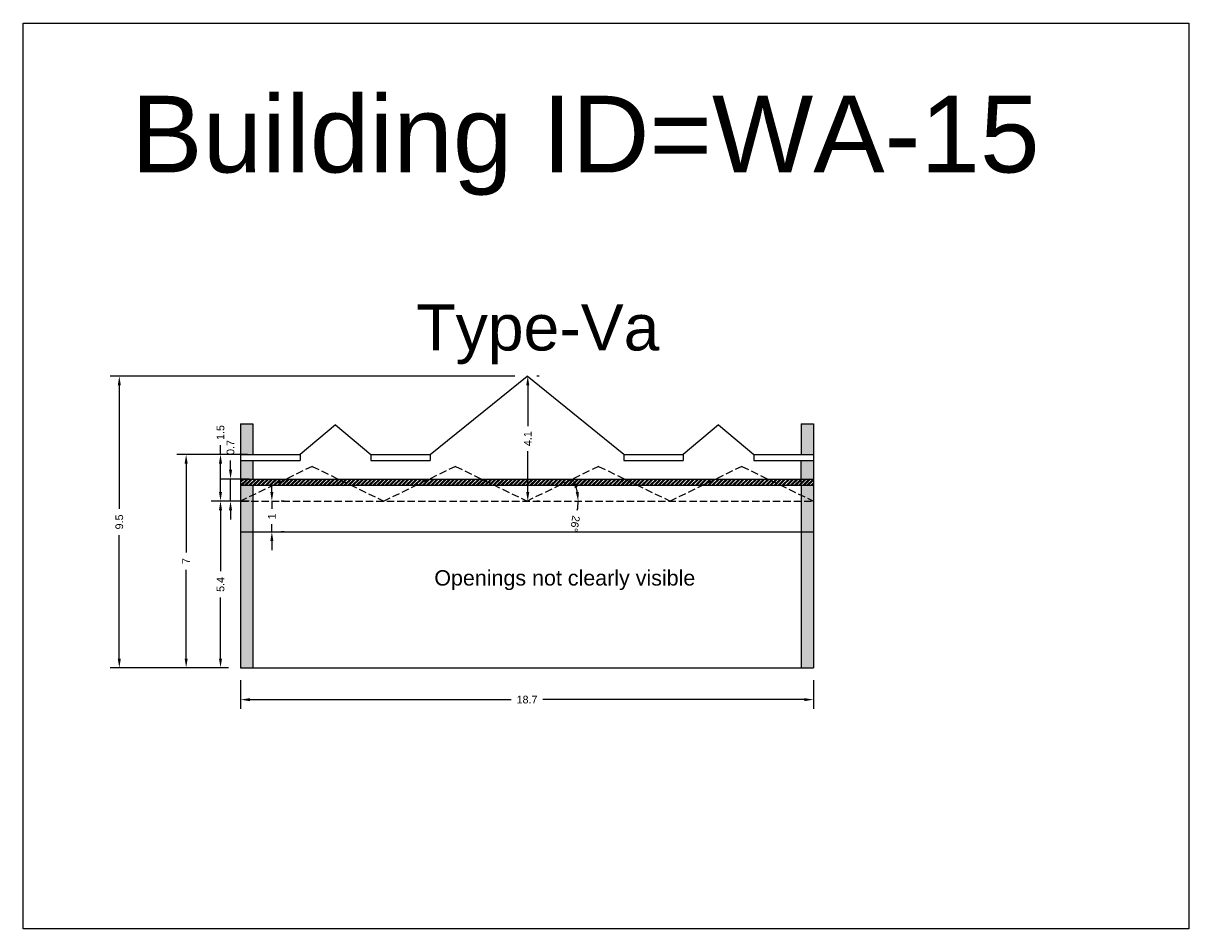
# Model space of a CAD drawing. Header units: metres. Extents: x 3416649 to 3417136, y -6712926 to -6712690.
# Tile 27 of 46: x 3416841 to 3416879, y -6712775 to -6712745. Entities that reach past the tile are written whole.
import ezdxf

# ---------------------------------------------------------------- set-up
doc = ezdxf.new("R2010")
doc.units = ezdxf.units.M
doc.linetypes.add('ACAD_ISO02W100', pattern=[15, 12, -3])
doc.layers.add('Dotted', color=7, linetype='ACAD_ISO02W100', plot=False)
doc.styles.get("Standard").update_dxf_attribs({"font": 'arial.ttf'})
doc.dimstyles.new('ISO-25', dxfattribs={"dimtxt": 0.25, "dimasz": 0.3, "dimexe": 0.3, "dimexo": 0.4, "dimgap": 0.2, "dimtad": 0, "dimdec": 1, "dimdsep": 46, "dimtxsty": 'Standard', "dimcen": 2.5, "dimadec": 0, "dimazin": 0, "dimtfac": 1, "dimtdec": 1, "dimtmove": 0, "dimatfit": 3, "dimfxl": 1, "dimarcsym": 0})

# ---------------------------------------------------------------- blocks, each defined once
blk = doc.blocks.new('*D125')
at = {"color": 0, "lineweight": -2, "transparency": 16777216}
for p, q in [((3416857.946, -6712756.58), (3416857.87, -6712756.58)), ((3416857.57, -6712756.88), (3416857.57, -6712758.207)), ((3416857.57, -6712760.35), (3416857.57, -6712759.024)), ((3416857.946, -6712760.65), (3416857.87, -6712760.65))]:
    blk.add_line(p, q, dxfattribs=at)
at = {"color": 0, "transparency": 16777216}
for points in [[(3416857.52, -6712756.88), (3416857.62, -6712756.88), (3416857.57, -6712756.58)], [(3416857.52, -6712760.35), (3416857.62, -6712760.35), (3416857.57, -6712760.65)]]:
    blk.add_solid(points, dxfattribs=at)
at = {"layer": 'Defpoints', "color": 0, "transparency": 16777216}
for p in [(3416857.546, -6712756.58), (3416857.57, -6712756.58), (3416857.546, -6712760.65)]:
    blk.add_point(p, dxfattribs=at)
at = {"color": 0, "transparency": 16777216, "insert": (3416857.57, -6712758.615), "char_height": 0.25, "attachment_point": 5, "rotation": 90}
blk.add_mtext('4.1', dxfattribs=at)
blk = doc.blocks.new('*D126')
at = {"color": 0, "lineweight": -2, "transparency": 16777216}
for p, q in [((3416847.816, -6712760.65), (3416847.26, -6712760.65)), ((3416847.56, -6712760.95), (3416847.56, -6712762.938)), ((3416847.56, -6712765.78), (3416847.56, -6712763.792)), ((3416847.816, -6712766.08), (3416847.26, -6712766.08))]:
    blk.add_line(p, q, dxfattribs=at)
at = {"color": 0, "transparency": 16777216}
for points in [[(3416847.51, -6712760.95), (3416847.61, -6712760.95), (3416847.56, -6712760.65)], [(3416847.51, -6712765.78), (3416847.61, -6712765.78), (3416847.56, -6712766.08)]]:
    blk.add_solid(points, dxfattribs=at)
at = {"layer": 'Defpoints', "color": 0, "transparency": 16777216}
for p in [(3416847.56, -6712760.65), (3416848.216, -6712760.65), (3416848.216, -6712766.08)]:
    blk.add_point(p, dxfattribs=at)
at = {"color": 0, "transparency": 16777216, "insert": (3416847.56, -6712763.365), "char_height": 0.25, "attachment_point": 5, "rotation": 90}
blk.add_mtext('5.4', dxfattribs=at)
blk = doc.blocks.new('*D127')
at = {"color": 0, "lineweight": -2, "transparency": 16777216}
for p, q in [((3416847.56, -6712759.13), (3416847.56, -6712758.83)), ((3416848.437, -6712759.13), (3416847.26, -6712759.13)), ((3416847.56, -6712760.35), (3416847.56, -6712759.43)), ((3416847.816, -6712760.65), (3416847.26, -6712760.65))]:
    blk.add_line(p, q, dxfattribs=at)
at = {"color": 0, "transparency": 16777216}
for points in [[(3416847.51, -6712759.43), (3416847.61, -6712759.43), (3416847.56, -6712759.13)], [(3416847.51, -6712760.35), (3416847.61, -6712760.35), (3416847.56, -6712760.65)]]:
    blk.add_solid(points, dxfattribs=at)
at = {"layer": 'Defpoints', "color": 0, "transparency": 16777216}
for p in [(3416847.56, -6712759.13), (3416848.837, -6712759.13), (3416848.216, -6712760.65)]:
    blk.add_point(p, dxfattribs=at)
at = {"color": 0, "transparency": 16777216, "insert": (3416847.56, -6712758.414), "char_height": 0.25, "attachment_point": 5, "rotation": 90}
blk.add_mtext('1.5', dxfattribs=at)
blk = doc.blocks.new('*D128')
at = {"color": 0, "lineweight": -2, "transparency": 16777216}
for p, q in [((3416848.437, -6712759.13), (3416846.141, -6712759.13)), ((3416846.441, -6712759.43), (3416846.441, -6712762.324)), ((3416846.441, -6712765.78), (3416846.441, -6712762.886)), ((3416847.816, -6712766.08), (3416846.141, -6712766.08))]:
    blk.add_line(p, q, dxfattribs=at)
at = {"color": 0, "transparency": 16777216}
for points in [[(3416846.391, -6712759.43), (3416846.491, -6712759.43), (3416846.441, -6712759.13)], [(3416846.391, -6712765.78), (3416846.491, -6712765.78), (3416846.441, -6712766.08)]]:
    blk.add_solid(points, dxfattribs=at)
at = {"layer": 'Defpoints', "color": 0, "transparency": 16777216}
for p in [(3416846.441, -6712759.13), (3416848.837, -6712759.13), (3416848.216, -6712766.08)]:
    blk.add_point(p, dxfattribs=at)
at = {"color": 0, "transparency": 16777216, "insert": (3416846.441, -6712762.605), "char_height": 0.25, "attachment_point": 5, "rotation": 90}
blk.add_mtext('7', dxfattribs=at)
blk = doc.blocks.new('*D129')
at = {"color": 0, "lineweight": -2, "transparency": 16777216}
for p, q in [((3416857.146, -6712756.58), (3416843.963, -6712756.58)), ((3416844.263, -6712756.88), (3416844.263, -6712760.902)), ((3416844.263, -6712765.78), (3416844.263, -6712761.759)), ((3416847.816, -6712766.08), (3416843.963, -6712766.08))]:
    blk.add_line(p, q, dxfattribs=at)
at = {"color": 0, "transparency": 16777216}
for points in [[(3416844.213, -6712756.88), (3416844.313, -6712756.88), (3416844.263, -6712756.58)], [(3416844.213, -6712765.78), (3416844.313, -6712765.78), (3416844.263, -6712766.08)]]:
    blk.add_solid(points, dxfattribs=at)
at = {"layer": 'Defpoints', "color": 0, "transparency": 16777216}
for p in [(3416844.263, -6712756.58), (3416857.546, -6712756.58), (3416848.216, -6712766.08)]:
    blk.add_point(p, dxfattribs=at)
at = {"color": 0, "transparency": 16777216, "insert": (3416844.263, -6712761.33), "char_height": 0.25, "attachment_point": 5, "rotation": 90}
blk.add_mtext('9.5', dxfattribs=at)
blk = doc.blocks.new('*D130')
at = {"color": 0, "lineweight": -2, "transparency": 16777216}
for start, end in [(10.3326, 15.5343), (349.6674, 0)]:
    blk.add_arc((3416857.546, -6712760.65), 1.666, start, end, dxfattribs=at)
at = {"color": 0, "transparency": 16777216}
for points in [[(3416859.104, -6712760.222), (3416859.198, -6712760.187), (3416859.045, -6712759.924)], [(3416859.235, -6712760.347), (3416859.135, -6712760.356), (3416859.212, -6712760.65)]]:
    blk.add_solid(points, dxfattribs=at)
at = {"layer": 'Defpoints', "color": 0, "transparency": 16777216}
for p in [(3416859.879, -6712759.519), (3416859.137, -6712760.156), (3416848.216, -6712760.65), (3416857.546, -6712760.65), (3416866.876, -6712760.65)]:
    blk.add_point(p, dxfattribs=at)
at = {"color": 0, "transparency": 16777216, "insert": (3416859.105, -6712761.389), "char_height": 0.25, "attachment_point": 5, "rotation": 259.6674}
blk.add_mtext('26°', dxfattribs=at)
blk = doc.blocks.new('*D131')
at = {"color": 0, "lineweight": -2, "transparency": 16777216}
for p, q in [((3416847.887, -6712759.63), (3416847.887, -6712759.33)), ((3416848.499, -6712759.93), (3416847.587, -6712759.93)), ((3416847.887, -6712760.65), (3416847.887, -6712759.93)), ((3416848.499, -6712760.65), (3416847.587, -6712760.65)), ((3416847.887, -6712760.95), (3416847.887, -6712761.25))]:
    blk.add_line(p, q, dxfattribs=at)
at = {"color": 0, "transparency": 16777216}
for points in [[(3416847.837, -6712759.63), (3416847.937, -6712759.63), (3416847.887, -6712759.93)], [(3416847.837, -6712760.95), (3416847.937, -6712760.95), (3416847.887, -6712760.65)]]:
    blk.add_solid(points, dxfattribs=at)
at = {"layer": 'Defpoints', "color": 0, "transparency": 16777216}
for p in [(3416847.887, -6712759.93), (3416848.899, -6712759.93), (3416848.899, -6712760.65)]:
    blk.add_point(p, dxfattribs=at)
at = {"color": 0, "transparency": 16777216, "insert": (3416847.887, -6712758.903), "char_height": 0.25, "attachment_point": 5, "rotation": 90}
blk.add_mtext('0.7', dxfattribs=at)
blk = doc.blocks.new('*D132')
at = {"color": 0, "lineweight": -2, "transparency": 16777216}
for p, q in [((3416849.233, -6712760.35), (3416849.233, -6712760.05)), ((3416849.233, -6712760.65), (3416849.233, -6712760.904)), ((3416849.633, -6712760.65), (3416849.533, -6712760.65)), ((3416849.233, -6712761.65), (3416849.233, -6712761.396)), ((3416849.633, -6712761.65), (3416849.533, -6712761.65)), ((3416849.233, -6712761.95), (3416849.233, -6712762.25))]:
    blk.add_line(p, q, dxfattribs=at)
at = {"color": 0, "transparency": 16777216}
for points in [[(3416849.183, -6712760.35), (3416849.283, -6712760.35), (3416849.233, -6712760.65)], [(3416849.183, -6712761.95), (3416849.283, -6712761.95), (3416849.233, -6712761.65)]]:
    blk.add_solid(points, dxfattribs=at)
at = {"layer": 'Defpoints', "color": 0, "transparency": 16777216}
for p in [(3416849.233, -6712760.65), (3416849.233, -6712760.65), (3416849.233, -6712761.65)]:
    blk.add_point(p, dxfattribs=at)
at = {"color": 0, "transparency": 16777216, "insert": (3416849.233, -6712761.15), "char_height": 0.25, "attachment_point": 5, "rotation": 90}
blk.add_mtext('1', dxfattribs=at)
blk = doc.blocks.new('*D133')
at = {"color": 0, "lineweight": -2, "transparency": 16777216}
for p, q in [((3416848.216, -6712766.48), (3416848.216, -6712767.42)), ((3416866.876, -6712766.48), (3416866.876, -6712767.42)), ((3416848.516, -6712767.12), (3416857.033, -6712767.12)), ((3416866.576, -6712767.12), (3416858.059, -6712767.12))]:
    blk.add_line(p, q, dxfattribs=at)
at = {"color": 0, "transparency": 16777216}
for points in [[(3416848.516, -6712767.07), (3416848.516, -6712767.17), (3416848.216, -6712767.12)], [(3416866.576, -6712767.07), (3416866.576, -6712767.17), (3416866.876, -6712767.12)]]:
    blk.add_solid(points, dxfattribs=at)
at = {"layer": 'Defpoints', "color": 0, "transparency": 16777216}
for p in [(3416848.216, -6712766.08), (3416866.876, -6712766.08), (3416866.876, -6712767.12)]:
    blk.add_point(p, dxfattribs=at)
at = {"color": 0, "transparency": 16777216, "insert": (3416857.546, -6712767.12), "char_height": 0.25, "attachment_point": 5}
blk.add_mtext('18.7', dxfattribs=at)

msp = doc.modelspace()

# ---------------------------------------------------------------- hatches: boundary and pattern name
h = msp.add_hatch(color=256)
h.dxf.hatch_style = 1
h.paths.add_polyline_path([(3416848.616, -6712760.65), (3416848.216, -6712760.65), (3416848.216, -6712766.08), (3416848.616, -6712766.08)])
h.paths.add_polyline_path([(3416848.616, -6712760.456), (3416848.216, -6712760.65), (3416848.616, -6712760.65)], flags=17)
h.paths.add_polyline_path([(3416848.616, -6712760.13), (3416848.216, -6712760.13), (3416848.216, -6712760.65), (3416848.616, -6712760.456)])
h.paths.add_polyline_path([(3416848.616, -6712759.33), (3416848.216, -6712759.33), (3416848.216, -6712759.93), (3416848.616, -6712759.93)])
h.paths.add_polyline_path([(3416848.616, -6712758.13), (3416848.216, -6712758.13), (3416848.216, -6712759.13), (3416848.616, -6712759.13)])
h.paths.add_polyline_path([(3416866.876, -6712760.65), (3416866.476, -6712760.65), (3416866.476, -6712766.08), (3416866.876, -6712766.08)])
h.paths.add_polyline_path([(3416866.476, -6712760.456), (3416866.476, -6712760.65), (3416866.876, -6712760.65)], flags=17)
h.paths.add_polyline_path([(3416866.876, -6712760.13), (3416866.476, -6712760.13), (3416866.476, -6712760.456), (3416866.876, -6712760.65)])
h.paths.add_polyline_path([(3416866.876, -6712758.13), (3416866.476, -6712758.13), (3416866.476, -6712759.13), (3416866.876, -6712759.13)])
h = msp.add_hatch(color=256)
h.dxf.hatch_style = 1
h.paths.add_polyline_path([(3416866.876, -6712759.33), (3416866.476, -6712759.33), (3416866.476, -6712759.93), (3416866.876, -6712759.93)])
h = msp.add_hatch()
h.set_pattern_fill('ANSI32', color=256, scale=0.01)
h.set_pattern_definition([(45, (-31.92582, 0), (-0.067351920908, 0.067351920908), []), (45, (-31.88092, 0), (-0.067351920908, 0.067351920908), [])])
h.paths.add_polyline_path([(3416849.701, -6712759.93), (3416848.216, -6712759.93), (3416848.216, -6712760.13), (3416849.288, -6712760.13)])
h.paths.add_polyline_path([(3416851.396, -6712759.93), (3416849.701, -6712759.93), (3416849.288, -6712760.13), (3416851.809, -6712760.13)])
h.paths.add_polyline_path([(3416854.366, -6712759.93), (3416851.396, -6712759.93), (3416851.809, -6712760.13), (3416853.953, -6712760.13)])
h.paths.add_polyline_path([(3416856.061, -6712759.93), (3416854.366, -6712759.93), (3416853.953, -6712760.13), (3416856.474, -6712760.13)])
h.paths.add_polyline_path([(3416859.031, -6712759.93), (3416856.061, -6712759.93), (3416856.474, -6712760.13), (3416858.618, -6712760.13)])
h.paths.add_polyline_path([(3416860.726, -6712759.93), (3416859.031, -6712759.93), (3416858.618, -6712760.13), (3416861.139, -6712760.13)])
h.paths.add_polyline_path([(3416863.696, -6712759.93), (3416860.726, -6712759.93), (3416861.139, -6712760.13), (3416863.283, -6712760.13)])
h.paths.add_polyline_path([(3416865.391, -6712759.93), (3416863.696, -6712759.93), (3416863.283, -6712760.13), (3416865.804, -6712760.13)])
h.paths.add_polyline_path([(3416866.876, -6712759.93), (3416865.391, -6712759.93), (3416865.804, -6712760.13), (3416866.876, -6712760.13)])

# ---------------------------------------------------------------- linework, layer by layer
msp.add_line((3416848.216, -6712766.08), (3416866.876, -6712766.08))
msp.add_lwpolyline([(3416841.136, -6712745.078), (3416879.102, -6712745.078), (3416879.102, -6712774.585), (3416841.136, -6712774.585)], close=True)
for points in [[(3416854.396, -6712759.13), (3416857.546, -6712756.58)], [(3416860.696, -6712759.13), (3416857.546, -6712756.58)], [(3416848.216, -6712758.13), (3416848.216, -6712766.08)], [(3416848.216, -6712758.13), (3416848.616, -6712758.13)], [(3416848.616, -6712758.13), (3416848.616, -6712759.13)], [(3416851.306, -6712758.169), (3416850.156, -6712759.13)], [(3416851.306, -6712758.169), (3416852.456, -6712759.13)], [(3416863.786, -6712758.169), (3416862.636, -6712759.13)], [(3416863.786, -6712758.169), (3416864.936, -6712759.13)], [(3416866.476, -6712758.13), (3416866.476, -6712759.13)], [(3416866.476, -6712758.13), (3416866.876, -6712758.13)], [(3416866.876, -6712758.13), (3416866.876, -6712766.08)], [(3416848.216, -6712759.13), (3416850.156, -6712759.13)], [(3416850.156, -6712759.13), (3416850.156, -6712759.33)], [(3416852.456, -6712759.13), (3416852.456, -6712759.33)], [(3416852.456, -6712759.13), (3416854.396, -6712759.13)], [(3416854.396, -6712759.13), (3416854.396, -6712759.33)], [(3416860.696, -6712759.13), (3416860.696, -6712759.33)], [(3416860.696, -6712759.13), (3416862.636, -6712759.13)], [(3416862.636, -6712759.13), (3416862.636, -6712759.33)], [(3416864.936, -6712759.13), (3416864.936, -6712759.33)], [(3416864.936, -6712759.13), (3416866.876, -6712759.13)], [(3416848.216, -6712759.33), (3416850.156, -6712759.33)], [(3416848.616, -6712759.33), (3416848.616, -6712759.93)], [(3416852.456, -6712759.33), (3416854.396, -6712759.33)], [(3416860.696, -6712759.33), (3416862.636, -6712759.33)], [(3416864.936, -6712759.33), (3416866.876, -6712759.33)], [(3416866.476, -6712760.13), (3416866.476, -6712759.33)], [(3416848.216, -6712759.93), (3416866.876, -6712759.93)], [(3416848.216, -6712760.13), (3416866.876, -6712760.13)], [(3416848.616, -6712760.13), (3416848.616, -6712766.08)], [(3416866.476, -6712760.13), (3416866.476, -6712766.08)], [(3416848.216, -6712761.65), (3416866.876, -6712761.65)]]:
    msp.add_lwpolyline(points)
at = {"layer": 'Dotted', "ltscale": 0.02}
for points in [[(3416850.549, -6712759.519), (3416848.216, -6712760.65)], [(3416850.549, -6712759.519), (3416852.881, -6712760.65)], [(3416855.214, -6712759.519), (3416852.881, -6712760.65)], [(3416855.214, -6712759.519), (3416857.546, -6712760.65)], [(3416859.879, -6712759.519), (3416857.546, -6712760.65)], [(3416859.879, -6712759.519), (3416862.211, -6712760.65)], [(3416864.544, -6712759.519), (3416862.211, -6712760.65)], [(3416864.544, -6712759.519), (3416866.876, -6712760.65)], [(3416848.216, -6712760.65), (3416866.876, -6712760.65)]]:
    msp.add_lwpolyline(points, dxfattribs=at)

# ---------------------------------------------------------------- texts
at = {"attachment_point": 1}
for s, heights, insert, char_height in [('Building ID=WA-15', [0.517], (3416844.646, -6712747.439), 2.5), ('Type-Va', [0.517], (3416853.941, -6712754.24), 1.5), ('Openings not clearly visible', [0], (3416854.526, -6712762.901), 0.5)]:
    msp.add_mtext_dynamic_manual_height_columns(s, width=67.86454, gutter_width=12.5, heights=heights, dxfattribs=dict(at, insert=insert, char_height=char_height))

# ---------------------------------------------------------------- dimensions: what is measured, and where the dimension line sits
for base, p1, p2, picture, middle in [((3416844.263, -6712756.58), (3416848.216, -6712766.08), (3416857.546, -6712756.58), '*D129', (3416844.263, -6712761.33)), ((3416857.57, -6712756.58), (3416857.546, -6712760.65), (3416857.546, -6712756.58), '*D125', (3416857.57, -6712758.615)), ((3416847.56, -6712759.13), (3416848.216, -6712760.65), (3416848.837, -6712759.13), '*D127', (3416847.56, -6712758.414)), ((3416847.887, -6712759.93), (3416848.899, -6712760.65), (3416848.899, -6712759.93), '*D131', (3416847.887, -6712758.903)), ((3416846.440906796, -6712759.130316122), (3416848.216019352, -6712766.080316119), (3416848.837490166, -6712759.130316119), '*D128', (3416846.440906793, -6712762.605316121)), ((3416849.233, -6712760.65), (3416849.233, -6712761.65), (3416849.233, -6712760.65), '*D132', (3416849.233, -6712761.15)), ((3416847.56, -6712760.65), (3416848.216, -6712766.08), (3416848.216, -6712760.65), '*D126', (3416847.56, -6712763.365))]:
    dim = msp.add_linear_dim(base=base, p1=p1, p2=p2, angle=90, dimstyle='ISO-25')
    dim.commit()
    dim.dimension.update_dxf_attribs({"geometry": picture, "text_midpoint": middle})
dim = msp.add_angular_dim_2l(base=(3416859.137, -6712760.156), line1=((3416848.216, -6712760.65), (3416866.876, -6712760.65)), line2=((3416859.879, -6712759.519), (3416857.546, -6712760.65)), dimstyle='ISO-25')
dim.commit()
dim.dimension.update_dxf_attribs({"geometry": '*D130', "text_midpoint": (3416859.105, -6712761.389)})
dim = msp.add_linear_dim(base=(3416866.876, -6712767.12), p1=(3416848.216, -6712766.08), p2=(3416866.876, -6712766.08), dimstyle='ISO-25')
dim.commit()
dim.dimension.update_dxf_attribs({"geometry": '*D133', "text_midpoint": (3416857.546, -6712767.12)})

doc.saveas('drawing.dxf')
